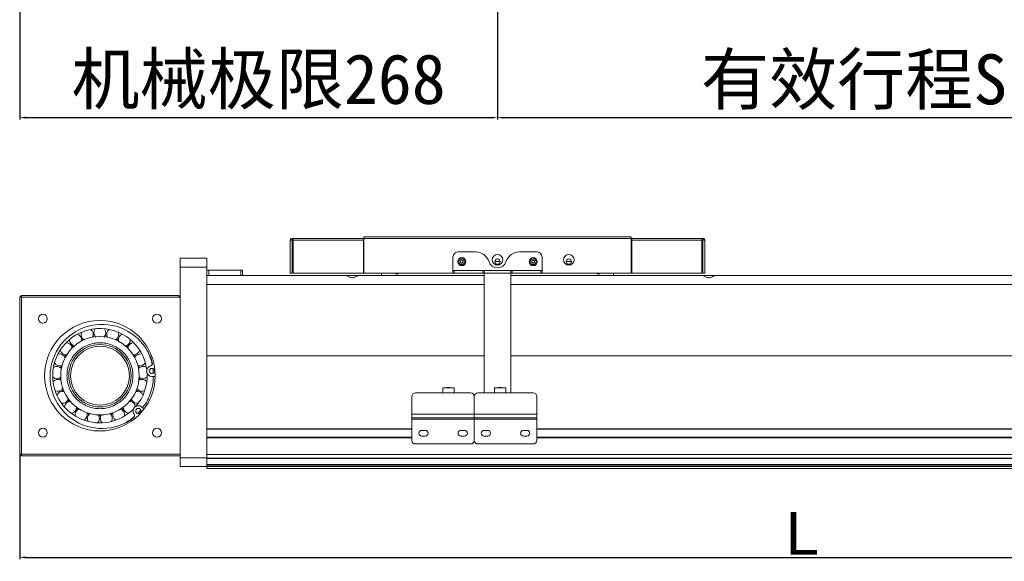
# Model space of a CAD drawing. Header units: millimetres. Extents: x -20285 to -7807, y 12313 to 17573.
# Tile 3 of 37: x -19115 to -18563, y 13492 to 13796. Entities that reach past the tile are written whole.
import ezdxf

# ---------------------------------------------------------------- set-up
doc = ezdxf.new("R2010")
doc.units = ezdxf.units.MM
doc.header["$PDSIZE"] = -1
doc.dimstyles.new('ISO-25', dxfattribs={"dimtxt": 2.5, "dimasz": 2.5, "dimexe": 1.25, "dimexo": 0.625, "dimtad": 1, "dimtxsty": 'Standard', "dimcen": 2.5, "dimadec": 0, "dimazin": 0, "dimtfac": 1, "dimtmove": 0, "dimatfit": 3, "dimfxl": 0, "dimarcsym": 0})

# ---------------------------------------------------------------- blocks, each defined once
blk = doc.blocks.new('*D341')
at = {"color": 0, "lineweight": -2, "transparency": 16777216}
for p, q in [((-19115.23, 13897.14), (-19115.23, 13739.79)), ((-18847.23, 13873.8), (-18847.23, 13739.79)), ((-19111.93, 13740.79), (-18850.53, 13740.79))]:
    blk.add_line(p, q, dxfattribs=at)
at = {"color": 0, "transparency": 16777216}
for points in [[(-19111.93, 13741.34), (-19111.93, 13740.24), (-19115.23, 13740.79)], [(-18850.53, 13741.34), (-18850.53, 13740.24), (-18847.23, 13740.79)]]:
    blk.add_solid(points, dxfattribs=at)
at = {"layer": 'Defpoints', "color": 0, "transparency": 16777216}
for p in [(-19115.23, 13898.14), (-18847.23, 13874.8), (-18847.23, 13740.79)]:
    blk.add_point(p, dxfattribs=at)
at = {"color": 0, "transparency": 16777216, "insert": (-18981.23, 13760.93), "char_height": 28, "attachment_point": 5}
blk.add_mtext('{\\fSimSun|b0|i0|c134|p2;机械极限}268', dxfattribs=at)
blk = doc.blocks.new('*D342')
at = {"color": 0, "lineweight": -2, "transparency": 16777216}
for p, q in [((-18447.23, 13860.73), (-18447.23, 13739.79)), ((-18847.23, 13800.71), (-18847.23, 13739.79)), ((-18843.93, 13740.79), (-18450.53, 13740.79))]:
    blk.add_line(p, q, dxfattribs=at)
at = {"color": 0, "transparency": 16777216}
for points in [[(-18843.93, 13741.34), (-18843.93, 13740.24), (-18847.23, 13740.79)], [(-18450.53, 13741.34), (-18450.53, 13740.24), (-18447.23, 13740.79)]]:
    blk.add_solid(points, dxfattribs=at)
at = {"layer": 'Defpoints', "color": 0, "transparency": 16777216}
for p in [(-18447.23, 13861.73), (-18847.23, 13801.71), (-18447.23, 13740.79)]:
    blk.add_point(p, dxfattribs=at)
at = {"color": 0, "transparency": 16777216, "insert": (-18647.23, 13760.69), "char_height": 28, "attachment_point": 5}
blk.add_mtext('{\\fSimSun|b0|i0|c134|p2;有效行程S}', dxfattribs=at)
blk = doc.blocks.new('*D344')
at = {"color": 0, "lineweight": -2, "transparency": 16777216}
for p, q in [((-19115.23, 13551.44), (-19115.23, 13493.03)), ((-18237.23, 13546.15), (-18237.23, 13493.03)), ((-19111.93, 13494.03), (-18240.53, 13494.03))]:
    blk.add_line(p, q, dxfattribs=at)
at = {"color": 0, "transparency": 16777216}
for points in [[(-19111.93, 13494.58), (-19111.93, 13493.48), (-19115.23, 13494.03)], [(-18240.53, 13494.58), (-18240.53, 13493.48), (-18237.23, 13494.03)]]:
    blk.add_solid(points, dxfattribs=at)
at = {"layer": 'Defpoints', "color": 0, "transparency": 16777216}
for p in [(-19115.23, 13552.44), (-18237.23, 13547.15), (-18237.23, 13494.03)]:
    blk.add_point(p, dxfattribs=at)
at = {"color": 0, "transparency": 16777216, "insert": (-18676.23, 13507.56), "char_height": 24, "attachment_point": 5}
blk.add_mtext('{\\fArial|b0|i0|c0|p34;L}', dxfattribs=at)

msp = doc.modelspace()

# ---------------------------------------------------------------- linework, layer by layer
at = {"color": 7, "linetype": 'Continuous', "lineweight": 15}
for p, q in [((-18922.229, 13673.962), (-18772.229, 13673.962)), ((-18922.229, 13672.962), (-18922.229, 13673.962)), ((-18772.229, 13673.962), (-18772.229, 13672.962)), ((-18963.479, 13671.952), (-18962.479, 13671.952)), ((-18963.479, 13671.952), (-18963.479, 13653.462)), ((-18962.469, 13671.962), (-18962.479, 13671.952)), ((-18962.479, 13671.952), (-18962.479, 13653.462)), ((-18962.469, 13672.962), (-18922.479, 13672.962)), ((-18962.469, 13671.962), (-18962.469, 13672.962)), ((-18961.772, 13671.952), (-18962.469, 13671.962)), ((-18961.772, 13671.952), (-18961.772, 13653.462)), ((-18961.772, 13671.952), (-18922.479, 13671.952)), ((-18922.479, 13672.962), (-18922.479, 13671.952)), ((-18922.229, 13672.962), (-18922.479, 13672.962)), ((-18922.229, 13671.962), (-18922.479, 13671.962)), ((-18922.479, 13653.462), (-18922.479, 13671.952)), ((-18922.229, 13653.462), (-18922.229, 13672.962)), ((-18772.229, 13672.962), (-18922.229, 13672.962)), ((-18772.229, 13653.462), (-18772.229, 13672.962)), ((-18771.979, 13672.962), (-18772.229, 13672.962)), ((-18771.979, 13671.962), (-18772.229, 13671.962)), ((-18771.979, 13672.962), (-18731.989, 13672.962)), ((-18771.979, 13671.952), (-18771.979, 13672.962)), ((-18771.979, 13671.952), (-18732.686, 13671.952)), ((-18771.979, 13671.952), (-18771.979, 13653.462)), ((-18731.989, 13671.962), (-18732.686, 13671.952)), ((-18732.686, 13671.952), (-18732.686, 13653.462)), ((-18731.989, 13671.962), (-18731.989, 13672.962)), ((-18731.979, 13671.952), (-18731.989, 13671.962)), ((-18730.979, 13671.952), (-18731.979, 13671.952)), ((-18731.979, 13671.952), (-18731.979, 13653.462)), ((-18730.979, 13671.952), (-18730.979, 13653.462)), ((-18859.598, 13665.462), (-18869.229, 13665.462)), ((-18825.229, 13665.462), (-18834.86, 13665.462)), ((-19025.229, 13661.962), (-19010.229, 13661.962)), ((-19025.229, 13656.962), (-19025.229, 13661.962)), ((-19010.229, 13661.962), (-19010.229, 13656.962)), ((-18872.229, 13662.462), (-18872.229, 13654.972)), ((-18848.729, 13659.962), (-18845.729, 13659.962)), ((-18822.229, 13654.972), (-18822.229, 13662.462)), ((-18808.729, 13659.962), (-18805.729, 13659.962)), ((-19010.229, 13656.962), (-19025.229, 13656.962)), ((-19025.229, 13549.962), (-19025.229, 13656.962)), ((-19010.229, 13549.962), (-19010.229, 13656.962)), ((-19010.229, 13655.162), (-19009.229, 13655.162)), ((-18931.979, 13652.162), (-19010.229, 13652.162)), ((-19009.229, 13655.162), (-19009.229, 13652.162)), ((-19009.229, 13655.162), (-18991.229, 13655.162)), ((-18991.229, 13652.162), (-18991.229, 13655.162)), ((-18991.229, 13655.162), (-18990.229, 13655.162)), ((-18990.229, 13655.162), (-18990.229, 13652.162)), ((-18963.479, 13653.462), (-18962.479, 13653.462)), ((-18961.772, 13653.462), (-18922.479, 13653.462)), ((-18925.479, 13652.162), (-18931.979, 13652.162)), ((-18854.729, 13652.162), (-18925.479, 13652.162)), ((-18922.229, 13653.462), (-18872.229, 13653.462)), ((-18912.229, 13653.462), (-18912.229, 13652.162)), ((-18822.229, 13654.972), (-18872.229, 13654.972)), ((-18872.229, 13654.972), (-18872.229, 13654.962)), ((-18872.229, 13653.462), (-18872.229, 13654.962)), ((-18872.229, 13654.962), (-18871.531, 13654.962)), ((-18871.531, 13653.462), (-18872.229, 13653.462)), ((-18871.531, 13654.962), (-18871.531, 13653.462)), ((-18855.428, 13654.962), (-18871.531, 13654.962)), ((-18855.428, 13653.462), (-18871.531, 13653.462)), ((-18855.428, 13653.462), (-18855.428, 13654.962)), ((-18855.428, 13654.962), (-18854.729, 13654.962)), ((-18854.729, 13653.462), (-18855.428, 13653.462)), ((-18854.729, 13654.962), (-18839.729, 13654.962)), ((-18854.729, 13653.452), (-18854.729, 13654.962)), ((-18854.729, 13586.3), (-18854.729, 13653.452)), ((-18854.729, 13653.452), (-18839.729, 13653.452)), ((-18839.729, 13654.962), (-18839.729, 13653.452)), ((-18839.729, 13654.962), (-18839.031, 13654.962)), ((-18839.031, 13653.462), (-18839.729, 13653.462)), ((-18839.729, 13653.452), (-18839.729, 13586.3)), ((-18731.979, 13652.162), (-18839.729, 13652.162)), ((-18839.031, 13654.962), (-18839.031, 13653.462)), ((-18822.928, 13654.962), (-18839.031, 13654.962)), ((-18822.928, 13653.462), (-18839.031, 13653.462)), ((-18822.928, 13653.462), (-18822.928, 13654.962)), ((-18822.928, 13654.962), (-18822.229, 13654.962)), ((-18822.229, 13653.462), (-18822.928, 13653.462)), ((-18822.229, 13654.962), (-18822.229, 13654.972)), ((-18822.229, 13654.962), (-18822.229, 13653.462)), ((-18822.229, 13653.462), (-18772.229, 13653.462)), ((-18782.229, 13652.162), (-18782.229, 13653.462)), ((-18771.979, 13653.462), (-18732.686, 13653.462)), ((-18730.979, 13653.462), (-18731.979, 13653.462)), ((-18725.479, 13652.162), (-18731.979, 13652.162)), ((-18531.979, 13652.162), (-18725.479, 13652.162)), ((-19010.229, 13647.162), (-19010.229, 13607.162)), ((-19114.229, 13640.962), (-19115.229, 13639.962)), ((-19114.229, 13639.962), (-19114.229, 13640.962)), ((-19114.229, 13640.962), (-19026.229, 13640.962)), ((-19025.229, 13639.962), (-19026.229, 13640.962)), ((-19115.229, 13551.962), (-19115.229, 13639.962)), ((-19114.229, 13639.962), (-19115.229, 13639.962)), ((-19114.229, 13639.962), (-19114.229, 13551.962)), ((-19025.229, 13639.962), (-19114.229, 13639.962)), ((-19073.004, 13618.29), (-19074.159, 13618.116)), ((-19066.299, 13618.116), (-19067.455, 13618.29)), ((-19085.1, 13612.847), (-19085.956, 13612.052)), ((-19054.502, 13612.052), (-19055.359, 13612.847)), ((-18854.729, 13607.162), (-19010.229, 13607.162)), ((-19010.229, 13566.212), (-19010.229, 13607.162)), ((-18247.229, 13607.162), (-18839.729, 13607.162)), ((-19092.028, 13601.537), (-19092.288, 13600.397)), ((-19092.702, 13594.864), (-19092.615, 13593.698)), ((-19047.843, 13593.698), (-19047.756, 13594.864)), ((-19039.232, 13595.542), (-19041.086, 13595.567)), ((-18893.229, 13586.3), (-18862.229, 13586.3)), ((-18877.929, 13586.3), (-18877.929, 13586.331)), ((-18877.829, 13586.331), (-18877.929, 13586.331)), ((-18877.829, 13589.231), (-18877.829, 13586.331)), ((-18871.629, 13589.231), (-18877.829, 13589.231)), ((-18877.829, 13589.231), (-18875.569, 13589.231)), ((-18875.569, 13589.231), (-18875.569, 13589.381)), ((-18874.729, 13589.381), (-18875.569, 13589.381)), ((-18875.569, 13589.381), (-18875.129, 13589.381)), ((-18874.729, 13589.231), (-18875.569, 13589.231)), ((-18875.569, 13589.231), (-18875.129, 13589.231)), ((-18875.129, 13589.381), (-18874.329, 13589.381)), ((-18875.129, 13589.231), (-18874.329, 13589.231)), ((-18874.729, 13589.231), (-18874.729, 13589.381)), ((-18873.889, 13589.381), (-18874.729, 13589.381)), ((-18873.889, 13589.231), (-18874.729, 13589.231)), ((-18874.329, 13589.381), (-18873.889, 13589.381)), ((-18874.329, 13589.231), (-18873.889, 13589.231)), ((-18873.889, 13589.231), (-18873.889, 13589.381)), ((-18873.889, 13589.231), (-18871.629, 13589.231)), ((-18871.629, 13586.331), (-18871.629, 13589.231)), ((-18871.629, 13586.331), (-18871.529, 13586.331)), ((-18871.529, 13586.331), (-18871.629, 13586.331)), ((-18871.529, 13586.3), (-18871.529, 13586.331)), ((-18858.229, 13586.3), (-18827.229, 13586.3)), ((-18848.929, 13586.331), (-18848.929, 13586.3)), ((-18848.929, 13586.331), (-18848.829, 13586.331)), ((-18848.929, 13586.331), (-18848.829, 13586.331)), ((-18848.829, 13589.231), (-18848.829, 13586.331)), ((-18842.629, 13589.231), (-18848.829, 13589.231)), ((-18846.569, 13589.231), (-18848.829, 13589.231)), ((-18846.129, 13589.381), (-18846.569, 13589.381)), ((-18846.569, 13589.381), (-18845.729, 13589.381)), ((-18846.569, 13589.231), (-18846.569, 13589.381)), ((-18846.569, 13589.231), (-18845.729, 13589.231)), ((-18846.129, 13589.231), (-18846.569, 13589.231)), ((-18845.329, 13589.381), (-18846.129, 13589.381)), ((-18846.129, 13589.231), (-18846.129, 13589.381)), ((-18842.629, 13589.231), (-18846.129, 13589.231)), ((-18845.329, 13589.231), (-18846.129, 13589.231)), ((-18845.729, 13589.381), (-18844.889, 13589.381)), ((-18845.729, 13589.231), (-18844.889, 13589.231)), ((-18844.889, 13589.381), (-18845.329, 13589.381)), ((-18845.329, 13589.381), (-18845.329, 13589.231)), ((-18844.889, 13589.231), (-18845.329, 13589.231)), ((-18844.889, 13589.231), (-18844.889, 13589.381)), ((-18842.629, 13586.331), (-18842.629, 13589.231)), ((-18842.629, 13586.331), (-18842.529, 13586.331)), ((-18842.529, 13586.331), (-18842.629, 13586.331)), ((-18842.529, 13586.3), (-18842.529, 13586.331)), ((-19088.179, 13582.395), (-19087.45, 13581.481)), ((-19053.008, 13581.481), (-19052.28, 13582.395)), ((-18895.229, 13574.467), (-18895.229, 13584.3)), ((-18860.229, 13584.3), (-18860.229, 13574.467)), ((-18825.229, 13584.3), (-18825.229, 13574.467)), ((-19083.382, 13577.707), (-19082.417, 13577.049)), ((-19064.158, 13574.296), (-19063.312, 13574.552)), ((-19063.312, 13574.552), (-19063.041, 13574.641)), ((-19058.042, 13577.049), (-19057.076, 13577.707)), ((-19046.884, 13578.512), (-19045.399, 13577.402)), ((-18860.229, 13574.467), (-18895.229, 13574.467)), ((-18895.229, 13574.467), (-18895.229, 13572.231)), ((-18860.229, 13572.231), (-18860.229, 13574.467)), ((-18825.229, 13574.467), (-18860.229, 13574.467)), ((-18825.229, 13572.231), (-18825.229, 13574.467)), ((-19070.814, 13573.469), (-19069.645, 13573.469)), ((-18860.229, 13572.231), (-18895.229, 13572.231)), ((-18895.229, 13572.231), (-18895.229, 13571.494)), ((-18895.229, 13571.494), (-18860.229, 13571.494)), ((-18895.229, 13559.662), (-18895.229, 13571.494)), ((-18860.229, 13571.494), (-18860.229, 13572.231)), ((-18825.229, 13572.231), (-18860.229, 13572.231)), ((-18860.229, 13571.494), (-18860.229, 13559.662)), ((-18860.229, 13571.494), (-18825.229, 13571.494)), ((-18825.229, 13571.494), (-18825.229, 13572.231)), ((-18825.229, 13571.494), (-18825.229, 13559.662)), ((-19010.229, 13565.912), (-18895.229, 13565.912)), ((-18889.729, 13565.262), (-18887.729, 13565.262)), ((-18867.729, 13565.262), (-18865.729, 13565.262)), ((-18854.729, 13565.262), (-18852.729, 13565.262)), ((-18832.729, 13565.262), (-18830.729, 13565.262)), ((-18825.229, 13565.912), (-18457.229, 13565.912)), ((-19010.229, 13561.412), (-18895.229, 13561.412)), ((-19010.229, 13551.662), (-19010.229, 13561.112)), ((-18887.729, 13562.062), (-18889.729, 13562.062)), ((-18865.729, 13562.062), (-18867.729, 13562.062)), ((-18852.729, 13562.062), (-18854.729, 13562.062)), ((-18830.729, 13562.062), (-18832.729, 13562.062)), ((-18825.229, 13561.412), (-18457.229, 13561.412)), ((-18862.229, 13557.662), (-18893.229, 13557.662)), ((-18827.229, 13557.662), (-18858.229, 13557.662)), ((-19114.229, 13550.962), (-19115.229, 13551.962)), ((-19114.229, 13551.962), (-19115.229, 13551.962)), ((-19114.229, 13550.962), (-19114.229, 13551.962)), ((-19114.229, 13551.962), (-19025.229, 13551.962)), ((-19025.229, 13550.962), (-19114.229, 13550.962)), ((-19025.229, 13549.962), (-19010.229, 13549.962)), ((-19025.229, 13544.962), (-19025.229, 13549.962)), ((-19010.229, 13551.662), (-18247.229, 13551.662)), ((-19010.229, 13549.962), (-19010.229, 13544.962)), ((-19010.229, 13549.662), (-18247.229, 13549.662)), ((-19010.229, 13549.515), (-18247.229, 13549.515)), ((-19010.229, 13544.962), (-19025.229, 13544.962)), ((-19010.229, 13546.108), (-18247.229, 13546.108)), ((-19010.229, 13545.755), (-18247.229, 13545.755)), ((-19010.229, 13544.962), (-18247.229, 13544.962)), ((-19010.229, 13544.962), (-19010.229, 13543.962)), ((-18247.229, 13543.962), (-19010.229, 13543.962))]:
    msp.add_line(p, q, dxfattribs=at)
at = {"color": 8, "linetype": 'Continuous', "lineweight": 15}
for p, q in [((-18854.729, 13647.162), (-19010.229, 13647.162)), ((-18247.229, 13647.162), (-18839.729, 13647.162)), ((-19010.229, 13566.212), (-18895.229, 13566.212)), ((-18825.229, 13566.212), (-18457.229, 13566.212)), ((-19010.229, 13561.112), (-18895.229, 13561.112)), ((-18825.229, 13561.112), (-18457.229, 13561.112))]:
    msp.add_line(p, q, dxfattribs=at)
at = {"color": 7, "linetype": 'Continuous', "lineweight": 15, "flags": 128}
for points in [[(-19079.462, 13616.48), (-19079.776, 13616.336), (-19080.515, 13615.973)], [(-19059.944, 13615.973), (-19060.616, 13616.305), (-19060.997, 13616.48)], [(-19089.416, 13607.714), (-19089.928, 13606.834), (-19090, 13606.702)], [(-19050.458, 13606.702), (-19050.494, 13606.769), (-19051.042, 13607.714)], [(-19048.171, 13600.397), (-19048.427, 13601.521), (-19048.431, 13601.537)], [(-19091.38, 13588.288), (-19091.163, 13587.714), (-19090.953, 13587.2)], [(-19049.505, 13587.2), (-19049.323, 13587.644), (-19049.078, 13588.288)], [(-19077.417, 13574.641), (-19077.217, 13574.575), (-19076.3, 13574.296)]]:
    msp.add_lwpolyline(points, dxfattribs=at)
at = {"color": 7, "linetype": 'Continuous', "lineweight": 15}
for centre, radius in [((-18847.229, 13660.962), 3), ((-18807.229, 13660.962), 3), ((-18867.229, 13659.962), 2.25), ((-18867.229, 13659.962), 1.65), ((-18847.229, 13659.962), 1.5), ((-18827.229, 13659.962), 2.25), ((-18827.229, 13659.962), 1.65), ((-18807.229, 13659.962), 1.5), ((-19102.229, 13627.962), 2.5), ((-19038.229, 13627.962), 2.5), ((-19070.229, 13595.962), 31), ((-19070.229, 13595.962), 22), ((-19070.229, 13595.962), 17.5), ((-19070.229, 13595.962), 16.5), ((-19041.045, 13598.567), 1.5), ((-19048.68, 13576.109), 1.5), ((-19102.229, 13563.962), 2.5), ((-19038.229, 13563.962), 2.5)]:
    msp.add_circle(centre, radius, dxfattribs=at)
for centre, radius, start, end in [((-18869.229, 13662.462), 3, 90, 180), ((-18859.599, 13657.462), 8, 17.92021, 90), ((-18834.86, 13657.462), 8, 90, 162.07979), ((-18825.229, 13662.462), 3, 0, 90), ((-18847.229, 13661.462), 5, 197.92021, 342.07979), ((-19068.998, 13595.543), 29.2, 15.3817, 307.06515), ((-19070.229, 13595.962), 26.5, 7.31492, 180), ((-19083.89, 13615.998), 3.375, 349.42979, 73.18894), ((-19077.377, 13619.134), 3.375, 158.23963, 241.99878), ((-19077.377, 13619.134), 3.375, 332.28693, 56.04608), ((-19070.229, 13620.212), 3.375, 141.09677, 224.85592), ((-19070.229, 13620.212), 3.375, 315.14408, 38.90323), ((-19063.081, 13619.134), 3.375, 123.95392, 207.71307), ((-19063.081, 13619.134), 3.375, 298.00122, 21.76037), ((-19056.569, 13615.998), 3.375, 106.81106, 190.57021), ((-19089.189, 13611.081), 3.375, 6.57265, 90.3318), ((-19083.89, 13615.998), 3.375, 175.38249, 259.14164), ((-19056.569, 13615.998), 3.375, 280.85836, 4.61751), ((-19051.27, 13611.081), 3.375, 89.6682, 173.42735), ((-19092.803, 13604.821), 3.375, 23.7155, 107.47465), ((-19089.189, 13611.081), 3.375, 192.52535, 276.2845), ((-19051.27, 13611.081), 3.375, 263.7155, 347.47465), ((-19047.656, 13604.821), 3.375, 72.52535, 156.2845), ((-19092.803, 13604.821), 3.375, 209.6682, 293.42735), ((-19047.656, 13604.821), 3.375, 246.57265, 330.3318), ((-19042.291, 13602.891), 1.5, 286.06652, 15.3817), ((-19094.411, 13597.774), 3.375, 40.85836, 124.61751), ((-19070.229, 13595.962), 26.5, 319.5614, 2.88545), ((-19046.047, 13597.774), 3.375, 55.38249, 139.14164), ((-19041.045, 13598.567), 3, 106.06652, 269.22343), ((-19070.229, 13595.962), 26.5, 180, 315.13193), ((-19094.411, 13597.774), 3.375, 226.81106, 310.57021), ((-19093.871, 13590.566), 3.375, 58.00122, 141.76037), ((-19046.587, 13590.566), 3.375, 38.23963, 121.99878), ((-19046.047, 13597.774), 3.375, 229.42979, 313.18894), ((-19093.871, 13590.566), 3.375, 243.95392, 327.71307), ((-19091.23, 13583.837), 3.375, 75.14408, 158.90323), ((-19049.228, 13583.837), 3.375, 21.09677, 104.85592), ((-19046.587, 13590.566), 3.375, 212.28693, 296.04608), ((-18893.229, 13584.3), 2, 90, 180), ((-18862.229, 13584.3), 2, 0, 90), ((-18858.229, 13584.3), 2, 90, 180), ((-18827.229, 13584.3), 2, 0, 90), ((-19091.23, 13583.837), 3.375, 261.09677, 344.85592), ((-19086.723, 13578.185), 3.375, 92.28693, 176.04608), ((-19053.735, 13578.185), 3.375, 6.69941, 87.71307), ((-19049.228, 13583.837), 3.375, 195.14408, 278.90323), ((-19086.723, 13578.185), 3.375, 278.23963, 1.99878), ((-19080.751, 13574.113), 3.375, 109.42979, 193.18894), ((-19080.751, 13574.113), 3.375, 295.38249, 19.14164), ((-19073.843, 13571.983), 3.375, 126.57265, 210.3318), ((-19066.615, 13571.983), 3.375, 329.6682, 53.42735), ((-19059.708, 13574.113), 3.375, 160.85836, 244.61751), ((-19059.708, 13574.113), 3.375, 346.81106, 70.57021), ((-19053.735, 13578.185), 3.375, 178.00122, 261.76037), ((-19048.68, 13576.109), 3, 53.22343, 216.38034), ((-19073.843, 13571.983), 3.375, 312.52535, 36.2845), ((-19066.615, 13571.983), 3.375, 143.7155, 227.47465), ((-19052.303, 13573.44), 1.5, 307.06515, 36.38034), ((-18889.729, 13563.662), 1.6, 90, 270), ((-18887.729, 13563.662), 1.6, 270, 90), ((-18867.729, 13563.662), 1.6, 90, 270), ((-18865.729, 13563.662), 1.6, 270, 90), ((-18854.729, 13563.662), 1.6, 90, 270), ((-18852.729, 13563.662), 1.6, 270, 90), ((-18832.729, 13563.662), 1.6, 90, 270), ((-18830.729, 13563.662), 1.6, 270, 90), ((-18893.229, 13559.662), 2, 180, 270), ((-18862.229, 13559.662), 2, 270, 0), ((-18858.229, 13559.662), 2, 180, 270), ((-18827.229, 13559.662), 2, 270, 0)]:
    msp.add_arc(centre, radius, start, end, dxfattribs=at)
for points, knots in [([(-18962.469, 13672.962), (-18962.579, 13672.951), (-18962.813, 13672.929), (-18963.131, 13672.744), (-18963.371, 13672.454), (-18963.47, 13672.169), (-18963.477, 13671.998), (-18963.479, 13671.952)], [0, 0, 0, 0, 0.2076769, 0.4422379, 0.6768472, 0.9114498, 1, 1, 1, 1]), ([(-18961.772, 13671.952), (-18961.82, 13672.062), (-18961.923, 13672.295), (-18962.08, 13672.613), (-18962.244, 13672.854), (-18962.374, 13672.953), (-18962.449, 13672.96), (-18962.469, 13672.962)], [0, 0, 0, 0, 0.20765632, 0.44223022, 0.67684793, 0.91144602, 1, 1, 1, 1]), ([(-18731.989, 13672.962), (-18732.037, 13672.951), (-18732.14, 13672.929), (-18732.298, 13672.744), (-18732.461, 13672.454), (-18732.591, 13672.169), (-18732.666, 13671.998), (-18732.686, 13671.952)], [0, 0, 0, 0, 0.2076693, 0.44223798, 0.67683923, 0.91144923, 1, 1, 1, 1]), ([(-18730.979, 13671.952), (-18730.99, 13672.062), (-18731.012, 13672.295), (-18731.197, 13672.613), (-18731.487, 13672.854), (-18731.772, 13672.953), (-18731.943, 13672.96), (-18731.989, 13672.962)], [0, 0, 0, 0, 0.2076676, 0.4422488, 0.6768647, 0.9114545, 1, 1, 1, 1]), ([(-18866.662, 13659.489), (-18866.62, 13659.577), (-18866.534, 13659.756), (-18866.522, 13660.063), (-18866.601, 13660.359), (-18866.765, 13660.593), (-18866.976, 13660.738), (-18867.194, 13660.792), (-18867.404, 13660.765), (-18867.589, 13660.673), (-18867.751, 13660.521), (-18867.877, 13660.302), (-18867.94, 13660.026), (-18867.913, 13659.723), (-18867.788, 13659.442), (-18867.593, 13659.246), (-18867.371, 13659.149), (-18867.162, 13659.136), (-18866.966, 13659.195), (-18866.79, 13659.311), (-18866.706, 13659.427), (-18866.662, 13659.489)], [0, 0, 0, 0, 0.0617811, 0.124166, 0.1890936, 0.2530385, 0.3007686, 0.3487394, 0.3910315, 0.4322122, 0.4774884, 0.5299089, 0.5896797, 0.6537957, 0.718706, 0.7807216, 0.8247778, 0.8689687, 0.9099598, 0.952522, 1, 1, 1, 1]), ([(-18826.662, 13659.489), (-18826.62, 13659.577), (-18826.534, 13659.756), (-18826.522, 13660.063), (-18826.601, 13660.359), (-18826.765, 13660.593), (-18826.976, 13660.738), (-18827.194, 13660.792), (-18827.404, 13660.765), (-18827.589, 13660.673), (-18827.751, 13660.521), (-18827.877, 13660.302), (-18827.94, 13660.026), (-18827.913, 13659.723), (-18827.788, 13659.442), (-18827.593, 13659.246), (-18827.371, 13659.149), (-18827.162, 13659.136), (-18826.966, 13659.195), (-18826.79, 13659.311), (-18826.706, 13659.427), (-18826.662, 13659.489)], [0, 0, 0, 0, 0.0617812, 0.1241662, 0.1890972, 0.2530422, 0.3007723, 0.348731, 0.3910232, 0.4322039, 0.4774802, 0.5299009, 0.5896718, 0.6537878, 0.7186931, 0.7807088, 0.824765, 0.8689685, 0.9099597, 0.9525219, 1, 1, 1, 1]), ([(-18925.479, 13652.162), (-18925.509, 13652.142), (-18925.567, 13652.104), (-18926.016, 13651.824), (-18926.711, 13651.444), (-18927.602, 13651.086), (-18928.581, 13650.929), (-18929.463, 13651.002), (-18930.299, 13651.251), (-18931.088, 13651.619), (-18931.686, 13651.973), (-18931.952, 13652.144), (-18931.973, 13652.158), (-18931.979, 13652.162)], [0, 0, 0, 0, 0.0932795, 0.1862519, 0.2870416, 0.4026433, 0.4861287, 0.5698389, 0.6507933, 0.7477925, 0.8634905, 0.9562296, 1, 1, 1, 1]), ([(-18902.584, 13653.462), (-18902.623, 13653.44), (-18902.851, 13653.316), (-18903.188, 13653.138), (-18903.637, 13652.986), (-18904.214, 13653.074), (-18904.599, 13653.3), (-18904.875, 13653.462)], [0, 0, 0, 0, 0.0546917, 0.3134055, 0.4637979, 0.6166991, 1, 1, 1, 1]), ([(-18789.584, 13653.462), (-18789.623, 13653.44), (-18789.851, 13653.316), (-18790.188, 13653.138), (-18790.637, 13652.986), (-18791.214, 13653.074), (-18791.599, 13653.3), (-18791.875, 13653.462)], [0, 0, 0, 0, 0.0546904, 0.3134201, 0.4637859, 0.6167076, 1, 1, 1, 1]), ([(-18725.479, 13652.162), (-18725.509, 13652.142), (-18725.567, 13652.104), (-18726.016, 13651.824), (-18726.71, 13651.444), (-18727.602, 13651.086), (-18728.581, 13650.929), (-18729.463, 13651.002), (-18730.299, 13651.251), (-18731.088, 13651.619), (-18731.686, 13651.973), (-18731.952, 13652.144), (-18731.973, 13652.158), (-18731.979, 13652.162)], [0, 0, 0, 0, 0.0932794, 0.1862492, 0.2870387, 0.4026451, 0.4861303, 0.5698404, 0.6507895, 0.7477929, 0.8634908, 0.9562297, 1, 1, 1, 1]), ([(-19051.729, 13595.962), (-19051.789, 13597.09), (-19051.913, 13599.414), (-19052.942, 13602.862), (-19054.649, 13606.178), (-19057.055, 13609.136), (-19059.529, 13611.146), (-19061.705, 13612.417), (-19063.928, 13613.429), (-19066.777, 13614.249), (-19070.229, 13614.565), (-19073.682, 13614.249), (-19077.13, 13613.257), (-19080.445, 13611.54), (-19083.404, 13609.137), (-19085.413, 13606.662), (-19086.685, 13604.487), (-19087.693, 13602.263), (-19088.546, 13599.414), (-19088.669, 13597.09), (-19088.729, 13595.962)], [0, 0, 0, 0, 0.0582482, 0.1199855, 0.1842902, 0.2499586, 0.3156267, 0.3478166, 0.3800139, 0.441752, 0.499999, 0.5582479, 0.6199861, 0.6842907, 0.7499589, 0.8156273, 0.8478163, 0.8800145, 0.9417518, 1, 1, 1, 1]), ([(-19088.729, 13595.962), (-19088.669, 13594.833), (-19088.546, 13592.509), (-19087.516, 13589.061), (-19085.809, 13585.746), (-19083.404, 13582.787), (-19080.93, 13580.778), (-19078.754, 13579.507), (-19076.53, 13578.494), (-19073.681, 13577.675), (-19070.229, 13577.358), (-19066.777, 13577.675), (-19063.329, 13578.666), (-19060.013, 13580.384), (-19057.055, 13582.787), (-19055.046, 13585.262), (-19053.774, 13587.437), (-19052.766, 13589.661), (-19051.912, 13592.51), (-19051.789, 13594.834), (-19051.729, 13595.962)], [0, 0, 0, 0, 0.0582485, 0.1199857, 0.1842903, 0.2499585, 0.3156268, 0.3478167, 0.3800139, 0.4417521, 0.500001, 0.5582479, 0.619986, 0.6842906, 0.7499589, 0.8156271, 0.8478161, 0.8800143, 0.9417515, 1, 1, 1, 1])]:
    msp.add_open_spline(points, degree=3, knots=knots, dxfattribs=at)
at = {"color": 8, "linetype": 'Continuous', "lineweight": 15}
for points, knots in [([(-19043.736, 13610.01), (-19043.688, 13609.928), (-19043.126, 13608.975), (-19042.213, 13606.75), (-19041.29, 13604.239), (-19041.008, 13602.61), (-19040.946, 13602.255)], [0, 0, 0, 0, 0.0347077, 0.4009654, 0.8693936, 1, 1, 1, 1]), ([(-19040.514, 13599.945), (-19040.492, 13599.834), (-19040.321, 13598.956), (-19040.315, 13598.058), (-19040.309, 13597.273)], [0, 0, 0, 0, 0.1263851, 1, 1, 1, 1]), ([(-19040.254, 13595.556), (-19040.294, 13594.472), (-19040.379, 13592.131), (-19041.083, 13588.554), (-19042.163, 13585.152), (-19043.564, 13582.152), (-19044.828, 13579.805), (-19045.898, 13578.56), (-19046.308, 13578.082)], [0, 0, 0, 0, 0.17246097, 0.37254776, 0.57827121, 0.73907617, 0.8999111, 1, 1, 1, 1]), ([(-19047.355, 13576.794), (-19047.861, 13576.067), (-19048.387, 13575.312), (-19049.067, 13574.703), (-19049.092, 13574.68)], [0, 0, 0, 0, 0.96259152, 1, 1, 1, 1]), ([(-19050.877, 13573.07), (-19051.021, 13572.938), (-19051.927, 13572.109), (-19053.575, 13570.948), (-19055.148, 13570.059), (-19055.824, 13569.677)], [0, 0, 0, 0, 0.09784461, 0.61260326, 1, 1, 1, 1])]:
    msp.add_open_spline(points, degree=3, knots=knots, dxfattribs=at)

# ---------------------------------------------------------------- dimensions: what is measured, and where the dimension line sits
for base, p1, p2, text, picture, middle in [((-18847.229, 13740.788), (-19115.229, 13898.139), (-18847.229, 13874.796), '{\\fSimSun|b0|i0|c134|p2;机械极限}<>', '*D341', (-18981.229, 13760.926)), ((-18447.229, 13740.788), (-18847.229, 13801.707), (-18447.229, 13861.726), '{\\fSimSun|b0|i0|c134|p2;有效行程S}', '*D342', (-18647.229, 13760.692))]:
    dim = msp.add_linear_dim(base=base, p1=p1, p2=p2, text=text, dimstyle='ISO-25', override={"dimtxt": 28, "dimasz": 3.302, "dimexe": 1, "dimexo": 1, "dimgap": 1.524, "dimtih": 1, "dimtoh": 1, "dimdsep": 46, "dimadec": 2, "dimtzin": 0})
    dim.commit()
    dim.dimension.update_dxf_attribs({"geometry": picture, "text_midpoint": middle})
dim = msp.add_linear_dim(base=(-18237.229, 13494.033), p1=(-19115.229, 13552.438), p2=(-18237.229, 13547.146), text='{\\fArial|b0|i0|c0|p34;L}', dimstyle='ISO-25', override={"dimtxt": 24, "dimasz": 3.302, "dimexe": 1, "dimexo": 1, "dimgap": 1.524, "dimtih": 1, "dimtoh": 1, "dimdsep": 46, "dimadec": 2, "dimtzin": 0})
dim.commit()
dim.dimension.update_dxf_attribs({"geometry": '*D344', "text_midpoint": (-18676.229, 13494.033), "dimtype": 160})

doc.saveas('drawing.dxf')
